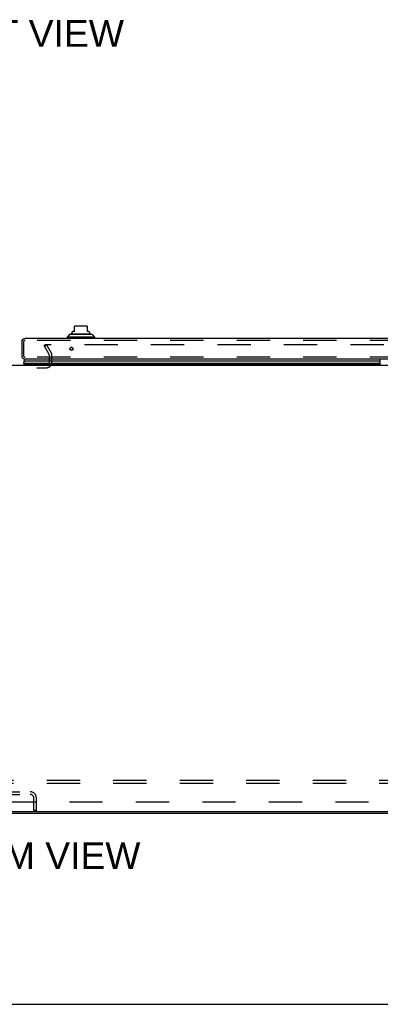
# Model space of a CAD drawing. Header units: inches. Extents: x 0 to 243, y 0 to 157.
# Tile 29 of 256: x 75 to 89, y 0 to 40. Entities that reach past the tile are written whole.
import ezdxf

# ---------------------------------------------------------------- set-up
doc = ezdxf.new("R2010")
doc.units = ezdxf.units.IN
doc.header["$LTSCALE"] = 13.357143
doc.header["$MEASUREMENT"] = 0
doc.linetypes.add('HIDDEN', pattern=[0.2, 0.1, -0.1])
doc.layers.get('0').update_dxf_attribs({"linetype": 'CONTINUOUS'})
for name, color, linetype in [('DEFAULT_2', 8, 'HIDDEN'), ('DIMENSIONS', 7, 'CONTINUOUS'), ('RIGHTHAND_DOOR_ASSEMBLY', 7, 'CONTINUOUS'), ('SUBPANEL', 7, 'CONTINUOUS')]:
    doc.layers.add(name, color=color, linetype=linetype)
doc.styles.get("Standard").update_dxf_attribs({"font": 'arial.ttf'})

msp = doc.modelspace()

# ---------------------------------------------------------------- linework, layer by layer
at = {"color": 7, "linetype": 'Continuous'}
for p, q in [((46.188, 25.684), (102.688, 25.684)), ((104.323, 7.736), (44.553, 7.736)), ((0, 0), (242.857, 0))]:
    msp.add_line(p, q, dxfattribs=at)
at = {"color": 3, "linetype": 'Continuous'}
msp.add_line((44.664, 7.684), (104.212, 7.684), dxfattribs=at)
at = {"layer": 'DEFAULT_2', "color": 8, "linetype": 'HIDDEN'}
for p, q in [((75.884, 26.444), (75.974, 26.496)), ((76.08, 26.105), (75.884, 26.444)), ((75.892, 26.431), (75.892, 26.483)), ((102.871, 26.496), (75.907, 26.496)), ((75.974, 26.496), (76.17, 26.157)), ((76.084, 25.799), (76.084, 26.089)), ((76.188, 25.799), (76.188, 26.088)), ((72.907, 25.58), (75.969, 25.58)), ((73.56, 8.538), (75.317, 8.538)), ((73.56, 8.434), (75.317, 8.434)), ((75.459, 7.788), (75.459, 8.291)), ((75.563, 7.788), (75.563, 8.291)), ((75.563, 7.788), (75.459, 7.788))]:
    msp.add_line(p, q, dxfattribs=at)
for points in [[(75.892, 26.483), (75.893, 26.485), (75.893, 26.486), (75.893, 26.488), (75.894, 26.489), (75.895, 26.49), (75.896, 26.492), (75.897, 26.493), (75.898, 26.494), (75.899, 26.494), (75.901, 26.495), (75.902, 26.496), (75.904, 26.496), (75.906, 26.496), (75.907, 26.496)], [(75.894, 26.478), (75.893, 26.479), (75.893, 26.48), (75.893, 26.482), (75.892, 26.483), (75.892, 26.483)]]:
    msp.add_lwpolyline(points, dxfattribs=at)
for centre, radius, start, end in [((76.051, 26.088), 0.137, 0, 30), ((75.969, 25.799), 0.219, 270, 360), ((75.969, 25.799), 0.115, 270, 360), ((76.051, 26.088), 0.033, 0, 30), ((75.317, 8.291), 0.246, 0, 90), ((75.317, 8.291), 0.142, 0, 90)]:
    msp.add_arc(centre, radius, start, end, dxfattribs=at)
at = {"layer": 'RIGHTHAND_DOOR_ASSEMBLY', "color": 7, "linetype": 'Continuous'}
for p, q in [((76.892, 26.911), (76.794, 26.813)), ((77.798, 26.911), (76.892, 26.911)), ((76.961, 26.939), (77.729, 26.939)), ((77.011, 27.024), (77.011, 27.037)), ((77.089, 27.037), (77.011, 27.037)), ((77.089, 27.037), (77.089, 27.247)), ((77.562, 27.254), (77.129, 27.254)), ((77.601, 27.247), (77.601, 27.037)), ((77.68, 27.037), (77.601, 27.037)), ((77.68, 27.024), (77.68, 27.037)), ((77.798, 26.911), (77.896, 26.813)), ((76.794, 26.813), (76.794, 26.754)), ((77.896, 26.813), (76.794, 26.813)), ((77.896, 26.813), (77.896, 26.754)), ((76.993, 26.399), (76.947, 26.399)), ((75.055, 25.762), (89.376, 25.762)), ((75.065, 25.715), (75.064, 25.718)), ((89.376, 25.718), (75.064, 25.718)), ((75.078, 25.83), (75.083, 25.837)), ((89.376, 25.837), (75.083, 25.837)), ((89.376, 25.684), (89.376, 25.929)), ((75.073, 25.696), (75.052, 25.684)), ((75.067, 25.711), (75.065, 25.715)), ((75.068, 25.709), (75.067, 25.711)), ((75.071, 25.705), (75.068, 25.709)), ((89.376, 25.705), (75.071, 25.705)), ((89.376, 25.696), (75.073, 25.696))]:
    msp.add_line(p, q, dxfattribs=at)
at = {"layer": 'RIGHTHAND_DOOR_ASSEMBLY', "color": 3, "linetype": 'Continuous'}
for p, q in [((74.97, 26.619), (74.97, 26.064)), ((103.648, 26.754), (75.105, 26.754)), ((103.648, 25.929), (75.105, 25.929))]:
    msp.add_line(p, q, dxfattribs=at)
at = {"layer": 'RIGHTHAND_DOOR_ASSEMBLY', "color": 8, "linetype": 'HIDDEN'}
for p, q in [((75.045, 26.619), (75.045, 26.064)), ((103.648, 26.679), (75.105, 26.679)), ((103.648, 26.004), (75.105, 26.004))]:
    msp.add_line(p, q, dxfattribs=at)
at = {"layer": 'RIGHTHAND_DOOR_ASSEMBLY', "color": 7, "linetype": 'Continuous'}
msp.add_lwpolyline([(75.055, 25.762), (75.055, 25.769), (75.056, 25.777), (75.057, 25.785), (75.06, 25.793), (75.062, 25.8), (75.065, 25.808), (75.069, 25.815), (75.073, 25.823), (75.078, 25.83)], dxfattribs=at)
at = {"layer": 'RIGHTHAND_DOOR_ASSEMBLY', "color": 3, "linetype": 'Continuous'}
msp.add_circle((76.97, 26.341), 0.0625, dxfattribs=at)
at = {"layer": 'RIGHTHAND_DOOR_ASSEMBLY', "color": 7, "linetype": 'Continuous'}
for centre, radius, start, end in [((76.981, 26.89), 0.0492, 90, 153.8851), ((76.981, 26.939), 0.0197, 120, 180.1146), ((76.932, 27.024), 0.0787, 300, 360), ((77.129, 27.136), 0.118, 90, 109.4747), ((77.562, 27.136), 0.118, 70.5215, 90), ((77.759, 27.024), 0.0787, 180, 240), ((77.709, 26.89), 0.0492, 26.1149, 90), ((77.709, 26.939), 0.0197, 359.8854, 60), ((75.111, 25.751), 0.0569, 168.7115, 214.5669), ((75.11, 25.879), 0.05, 95.6665, 237.3282), ((75.1, 25.708), 0.03, 186.412, 203.7978)]:
    msp.add_arc(centre, radius, start, end, dxfattribs=at)
at = {"layer": 'RIGHTHAND_DOOR_ASSEMBLY', "color": 3, "linetype": 'Continuous'}
for centre, start, end in [((75.105, 26.619), 90, 180), ((75.105, 26.064), 180, 270)]:
    msp.add_arc(centre, 0.135, start, end, dxfattribs=at)
at = {"layer": 'RIGHTHAND_DOOR_ASSEMBLY', "color": 8, "linetype": 'HIDDEN'}
for centre, start, end in [((75.105, 26.619), 90, 180), ((75.105, 26.064), 180, 270)]:
    msp.add_arc(centre, 0.06, start, end, dxfattribs=at)
at = {"layer": 'RIGHTHAND_DOOR_ASSEMBLY', "color": 7, "linetype": 'Continuous'}
for start_param, end_param in [(2.674506, 3.140119), (-2.881148, -2.795492)]:
    msp.add_ellipse((75.32, 25.761), major_axis=(0.265, 0), ratio=0.632157, start_param=start_param, end_param=end_param, dxfattribs=at)
at = {"layer": 'SUBPANEL', "color": 8, "linetype": 'HIDDEN'}
for p, q in [((46.595, 9.013), (102.282, 9.013)), ((46.595, 8.888), (102.282, 8.888)), ((52.845, 8.138), (96.032, 8.138))]:
    msp.add_line(p, q, dxfattribs=at)

# ---------------------------------------------------------------- texts
at = {"layer": 'DIMENSIONS', "color": 2, "linetype": 'Continuous', "attachment_point": 2, "line_spacing_factor": 0.9}
for s, insert, char_height, width in [('FRONT VIEW', (74.381, 39.546), 1.0714, 9.376), ('BOTTOM VIEW', (74.421, 6.51), 1.07143, 10.61869)]:
    msp.add_mtext(s, dxfattribs=dict(at, insert=insert, char_height=char_height, width=width))

doc.saveas('drawing.dxf')
